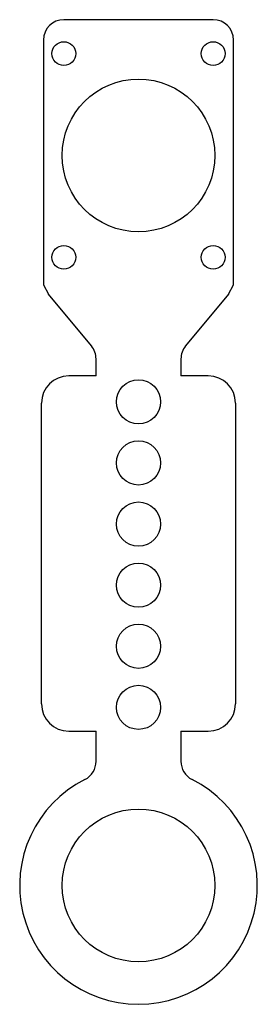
# Model space of a CAD drawing. Header units: millimetres. Extents: x 181 to 251, y 6 to 297.
import ezdxf

# ---------------------------------------------------------------- set-up
doc = ezdxf.new("R2010")
doc.units = ezdxf.units.MM

msp = doc.modelspace()

# ---------------------------------------------------------------- linework, layer by layer
at = {"color": 7, "linetype": 'Continuous', "lineweight": 25}
for p, q in [((237.9, 296.53), (193.9, 296.53)), ((187.9, 290.53), (187.9, 218.38)), ((243.9, 218.38), (243.9, 290.53)), ((187.9, 218.38), (189.43, 215.68)), ((242.37, 215.68), (243.9, 218.38)), ((202.03, 200.43), (189.43, 215.68)), ((242.37, 215.68), (229.77, 200.43)), ((203.4, 191.61), (203.4, 196.61)), ((228.4, 196.61), (228.4, 191.61)), ((203.4, 191.61), (195.33, 191.61)), ((236.47, 191.61), (228.4, 191.61)), ((187.33, 94.96), (187.33, 183.61)), ((244.47, 183.61), (244.47, 94.96)), ((195.33, 86.96), (203.4, 86.96)), ((203.4, 78.08), (203.4, 86.96)), ((228.4, 86.96), (236.47, 86.96)), ((228.4, 86.96), (228.4, 78.08))]:
    msp.add_line(p, q, dxfattribs=at)
for centre, radius in [((193.9, 286.53), 3.5), ((237.9, 286.53), 3.5), ((215.9, 256.53), 22.5), ((193.9, 226.53), 3.5), ((237.9, 226.53), 3.5), ((215.9, 183.96), 6.5), ((215.9, 165.96), 6.5), ((215.9, 147.96), 6.5), ((215.9, 129.96), 6.5), ((215.9, 111.96), 6.5), ((215.9, 93.96), 6.5), ((215.9, 41.5), 22.5)]:
    msp.add_circle(centre, radius, dxfattribs=at)
for centre, radius, start, end in [((193.9, 290.53), 6, 90, 180), ((237.9, 290.53), 6, 0, 90), ((197.4, 196.61), 6, 0, 39.5474), ((234.4, 196.61), 6, 140.4526, 180), ((195.33, 183.61), 8, 90, 180), ((236.47, 183.61), 8, 0, 90), ((195.33, 94.96), 8, 180, 270), ((236.47, 94.96), 8, 270, 0), ((197.4, 78.08), 6, 296.822, 0), ((234.4, 78.08), 6, 180, 243.178), ((215.9, 41.5), 35, 116.822, 63.178)]:
    msp.add_arc(centre, radius, start, end, dxfattribs=at)

doc.saveas('drawing.dxf')
